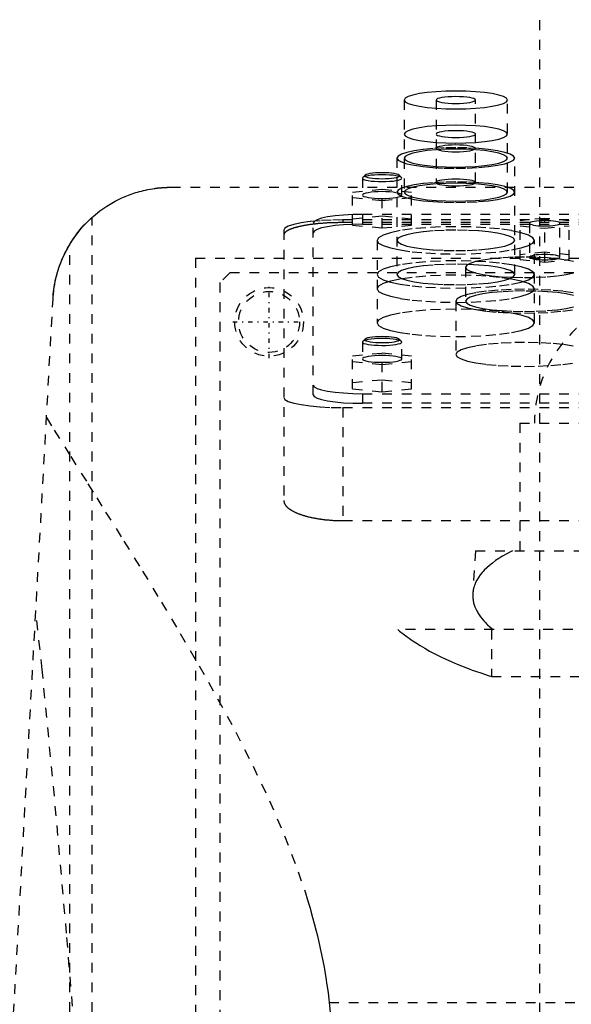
# Model space of a CAD drawing. Extents: x -125 to 125, y -92 to 634.
# Tile 4 of 7: x -65 to -9, y 235 to 336. Entities that reach past the tile are written whole.
import ezdxf

# ---------------------------------------------------------------- set-up
doc = ezdxf.new("R2010")
doc.units = 0
doc.linetypes.add('CENTER', pattern=[1.5, 0.45, -0.5, 0.05, -0.5])
doc.linetypes.add('DASHED', pattern=[2, 1, -1])
doc.layers.add('AM_3', color=7, linetype='DASHED')
doc.layers.add('AM_7', color=7, linetype='CENTER')

msp = doc.modelspace()

# ---------------------------------------------------------------- linework, layer by layer
at = {"layer": 'AM_3', "color": 6, "linetype": 'DASHED'}
for p, q in [((-12.5, 425.5), (-12.5, -17.5)), ((-26.25, 327.38), (-26.25, 318)), ((-23, 327.38), (-23, 318.99)), ((-19, 318.99), (-19, 327.38)), ((-15.75, 318), (-15.75, 327.38)), ((-27, 321.47), (-27, 309.63)), ((-15, 309.63), (-15, 321.47)), ((-30.22, 319.73), (-30.47, 319.49)), ((-26.53, 319.49), (-26.78, 319.73)), ((-30.47, 319.49), (-30.5, 319.43)), ((-30.5, 319.43), (-30.5, 317.71)), ((-26.5, 317.71), (-26.5, 319.43)), ((-50, 318.5), (50, 318.5)), ((-31.5, 318.02), (-28.5, 318.32)), ((-31.5, 314.66), (-31.5, 318.02)), ((-28.5, 318.32), (-25.5, 318.02)), ((-28.5, 314.36), (-28.5, 318.32)), ((-25.5, 314.66), (-25.5, 318.02)), ((-28.5, 317.12), (-31.5, 317.42)), ((-25.5, 317.42), (-28.5, 317.12)), ((-30.5, 315.73), (-30.5, 314.75)), ((30.5, 315.73), (-30.5, 315.73)), ((-58, 116.6), (-58, 315.44)), ((-35.5, 297.38), (-35.5, 314.86)), ((32.5, 315.18), (-32.5, 315.18)), ((-32.5, 315.18), (-32.5, 314.91)), ((32.5, 314.91), (-32.5, 314.91)), ((-28.5, 315.56), (-31.5, 315.26)), ((-31.5, 314.66), (-28.5, 314.36)), ((-30.5, 314.75), (30.5, 314.75)), ((-25.5, 315.26), (-28.5, 315.56)), ((-28.5, 314.36), (-25.5, 314.66)), ((-11.95, 315.34), (-14.45, 315.09)), ((-14.45, 311.14), (-14.45, 315.09)), ((-13.5, 314.84), (-13.5, 311.39)), ((-11.95, 310.89), (-11.95, 315.34)), ((-9.45, 315.09), (-11.95, 315.34)), ((-10.4, 311.39), (-10.4, 314.84)), ((-9.45, 311.14), (-9.45, 315.09)), ((-38.5, 314.14), (-38.5, 286.63)), ((-14.45, 314.59), (-11.95, 314.34)), ((-11.95, 314.34), (-9.45, 314.59)), ((-60.27, 116.6), (-60.27, 312.71)), ((-29, 313.1), (-29, 304.71)), ((-13, 304.71), (-13, 313.1)), ((-11.95, 311.89), (-14.45, 311.64)), ((-9.45, 311.64), (-11.95, 311.89)), ((-47.5, 311.3), (47.5, 311.3)), ((-47.5, 311.3), (-47.5, 218.3)), ((-14.45, 311.14), (-11.95, 310.89)), ((-11.95, 310.89), (-9.45, 311.14)), ((-44, 309.8), (-45, 308.8)), ((43, 309.8), (-44, 309.8)), ((-20, 310.36), (-20, 306.91)), ((-45, 308.8), (-45, 221.8)), ((-72.48, 116.6), (-61.98, 307.16)), ((-21, 306.91), (-21, 301.49)), ((-30.47, 302.82), (-30.5, 302.76)), ((-30.5, 302.76), (-30.5, 301.03)), ((-30.22, 303.06), (-30.47, 302.82)), ((-26.53, 302.82), (-26.78, 303.06)), ((-26.5, 301.03), (-26.5, 302.76)), ((-31.5, 301.34), (-28.5, 301.64)), ((-28.5, 301.64), (-25.5, 301.34)), ((-28.5, 297.69), (-28.5, 301.64)), ((-31.5, 297.99), (-31.5, 301.34)), ((-28.5, 300.44), (-31.5, 300.74)), ((-25.5, 300.74), (-28.5, 300.44)), ((-25.5, 297.99), (-25.5, 301.34)), ((-28.5, 298.89), (-31.5, 298.59)), ((-25.5, 298.59), (-28.5, 298.89)), ((-31.5, 297.99), (-28.5, 297.69)), ((-28.5, 297.69), (-25.5, 297.99)), ((-30.5, 297.5), (-30.5, 296.52)), ((-30.5, 297.5), (30.5, 297.5)), ((-32.5, 296.08), (32.5, 296.08)), ((-32.5, 296.08), (-32.5, 284.59)), ((30.5, 296.52), (-30.5, 296.52)), ((-14.5, 294.5), (-14.5, 281.5)), ((-14.5, 294.5), (14.5, 294.5)), ((-32.5, 284.59), (32.5, 284.59)), ((-19, 281.5), (-19.27, 277.15)), ((-19, 281.5), (19, 281.5)), ((26.89, 273.5), (-26.89, 273.5)), ((-17.38, 273.5), (-17.38, 268.73)), ((-17.38, 268.73), (17.37, 268.73)), ((-33.89, 235.56), (33.89, 235.56))]:
    msp.add_line(p, q, dxfattribs=at)
for points in [[(-26.25, 327.38), (-26.15, 327.21), (-25.85, 327.03), (-25.37, 326.88), (-24.71, 326.74), (-23.92, 326.62), (-23.01, 326.54), (-22.02, 326.49), (-21, 326.47), (-19.98, 326.49), (-18.99, 326.54), (-18.08, 326.62), (-17.29, 326.74), (-16.63, 326.88), (-16.15, 327.03), (-15.85, 327.21), (-15.75, 327.38), (-15.85, 327.56), (-16.15, 327.73), (-16.63, 327.89), (-17.29, 328.03), (-18.08, 328.14), (-18.99, 328.23), (-19.98, 328.28), (-21, 328.29), (-22.02, 328.28), (-23.01, 328.23), (-23.92, 328.14), (-24.71, 328.03), (-25.37, 327.89), (-25.85, 327.73), (-26.15, 327.56)], [(-23, 327.38), (-22.96, 327.32), (-22.85, 327.25), (-22.66, 327.19), (-22.41, 327.14), (-22.11, 327.09), (-21.77, 327.06), (-21.39, 327.04), (-21, 327.04), (-20.61, 327.04), (-20.23, 327.06), (-19.89, 327.09), (-19.59, 327.14), (-19.34, 327.19), (-19.15, 327.25), (-19.04, 327.32), (-19, 327.38), (-19.04, 327.45), (-19.15, 327.52), (-19.34, 327.58), (-19.59, 327.63), (-19.89, 327.67), (-20.23, 327.7), (-20.61, 327.72), (-21, 327.73), (-21.39, 327.72), (-21.77, 327.7), (-22.11, 327.67), (-22.41, 327.63), (-22.66, 327.58), (-22.85, 327.52), (-22.96, 327.45)], [(-26.25, 323.91), (-26.15, 323.73), (-25.85, 323.56), (-25.37, 323.4), (-24.71, 323.27), (-23.92, 323.15), (-23.01, 323.07), (-22.02, 323.02), (-21, 323), (-19.98, 323.02), (-18.99, 323.07), (-18.08, 323.15), (-17.29, 323.27), (-16.63, 323.4), (-16.15, 323.56), (-15.85, 323.73), (-15.75, 323.91), (-15.85, 324.09), (-16.15, 324.26), (-16.63, 324.42), (-17.29, 324.55), (-18.08, 324.67), (-18.99, 324.75), (-19.98, 324.8), (-21, 324.82), (-22.02, 324.8), (-23.01, 324.75), (-23.92, 324.67), (-24.71, 324.55), (-25.37, 324.42), (-25.85, 324.26), (-26.15, 324.09)], [(-23, 323.91), (-22.96, 323.84), (-22.85, 323.78), (-22.66, 323.72), (-22.41, 323.66), (-22.11, 323.62), (-21.77, 323.59), (-21.39, 323.57), (-21, 323.56), (-20.61, 323.57), (-20.23, 323.59), (-19.89, 323.62), (-19.59, 323.66), (-19.34, 323.72), (-19.15, 323.78), (-19.04, 323.84), (-19, 323.91), (-19.04, 323.98), (-19.15, 324.04), (-19.34, 324.1), (-19.59, 324.16), (-19.89, 324.2), (-20.23, 324.23), (-20.61, 324.25), (-21, 324.26), (-21.39, 324.25), (-21.77, 324.23), (-22.11, 324.2), (-22.41, 324.16), (-22.66, 324.1), (-22.85, 324.04), (-22.96, 323.98)], [(-23, 322.46), (-22.96, 322.39), (-22.85, 322.33), (-22.66, 322.27), (-22.41, 322.21), (-22.11, 322.17), (-21.77, 322.14), (-21.39, 322.12), (-21, 322.11), (-20.61, 322.12), (-20.23, 322.14), (-19.89, 322.17), (-19.59, 322.21), (-19.34, 322.27), (-19.15, 322.33), (-19.04, 322.39), (-19, 322.46), (-19.04, 322.53), (-19.15, 322.59), (-19.34, 322.65), (-19.59, 322.7), (-19.89, 322.75), (-20.23, 322.78), (-20.61, 322.8), (-21, 322.81), (-21.39, 322.8), (-21.77, 322.78), (-22.11, 322.75), (-22.41, 322.7), (-22.66, 322.65), (-22.85, 322.59), (-22.96, 322.53)], [(-27, 321.47), (-26.88, 321.27), (-26.54, 321.08), (-25.99, 320.9), (-25.24, 320.74), (-24.33, 320.61), (-23.3, 320.51), (-22.17, 320.45), (-21, 320.43), (-19.83, 320.45), (-18.7, 320.51), (-17.67, 320.61), (-16.76, 320.74), (-16.01, 320.9), (-15.46, 321.08), (-15.12, 321.27), (-15, 321.47), (-15.12, 321.68), (-15.46, 321.87), (-16.01, 322.05), (-16.76, 322.21), (-17.67, 322.34), (-18.7, 322.44), (-19.83, 322.5), (-21, 322.52), (-22.17, 322.5), (-23.3, 322.44), (-24.33, 322.34), (-25.24, 322.21), (-25.99, 322.05), (-26.54, 321.87), (-26.88, 321.68)], [(-26.25, 321.47), (-26.15, 321.3), (-25.85, 321.13), (-25.37, 320.97), (-24.71, 320.83), (-23.92, 320.72), (-23.01, 320.63), (-22.02, 320.58), (-21, 320.56), (-19.98, 320.58), (-18.99, 320.63), (-18.08, 320.72), (-17.29, 320.83), (-16.63, 320.97), (-16.15, 321.13), (-15.85, 321.3), (-15.75, 321.47), (-15.85, 321.65), (-16.15, 321.82), (-16.63, 321.98), (-17.29, 322.12), (-18.08, 322.23), (-18.99, 322.32), (-19.98, 322.37), (-21, 322.39), (-22.02, 322.37), (-23.01, 322.32), (-23.92, 322.23), (-24.71, 322.12), (-25.37, 321.98), (-25.85, 321.82), (-26.15, 321.65)], [(-26.75, 319.68), (-26.78, 319.74), (-26.88, 319.79), (-27.04, 319.85), (-27.26, 319.89), (-27.53, 319.93), (-27.83, 319.96), (-28.16, 319.98), (-28.5, 319.98), (-28.84, 319.98), (-29.17, 319.96), (-29.47, 319.93), (-29.74, 319.89), (-29.96, 319.85), (-30.12, 319.79), (-30.22, 319.74), (-30.25, 319.68), (-30.22, 319.62), (-30.12, 319.56), (-29.96, 319.51), (-29.74, 319.46), (-29.47, 319.43), (-29.17, 319.4), (-28.84, 319.38), (-28.5, 319.37), (-28.16, 319.38), (-27.83, 319.4), (-27.53, 319.43), (-27.26, 319.46), (-27.04, 319.51), (-26.88, 319.56), (-26.78, 319.62)], [(-27, 318), (-26.88, 317.8), (-26.54, 317.6), (-25.99, 317.42), (-25.24, 317.26), (-24.33, 317.13), (-23.3, 317.04), (-22.17, 316.98), (-21, 316.96), (-19.83, 316.98), (-18.7, 317.04), (-17.67, 317.13), (-16.76, 317.26), (-16.01, 317.42), (-15.46, 317.6), (-15.12, 317.8), (-15, 318), (-15.12, 318.2), (-15.46, 318.4), (-16.01, 318.58), (-16.76, 318.74), (-17.67, 318.87), (-18.7, 318.96), (-19.83, 319.02), (-21, 319.04), (-22.17, 319.02), (-23.3, 318.96), (-24.33, 318.87), (-25.24, 318.74), (-25.99, 318.58), (-26.54, 318.4), (-26.88, 318.2)], [(-26.25, 318), (-26.15, 317.82), (-25.85, 317.65), (-25.37, 317.49), (-24.71, 317.36), (-23.92, 317.24), (-23.01, 317.16), (-22.02, 317.11), (-21, 317.09), (-19.98, 317.11), (-18.99, 317.16), (-18.08, 317.24), (-17.29, 317.36), (-16.63, 317.49), (-16.15, 317.65), (-15.85, 317.82), (-15.75, 318), (-15.85, 318.18), (-16.15, 318.35), (-16.63, 318.51), (-17.29, 318.65), (-18.08, 318.76), (-18.99, 318.84), (-19.98, 318.9), (-21, 318.91), (-22.02, 318.9), (-23.01, 318.84), (-23.92, 318.76), (-24.71, 318.65), (-25.37, 318.51), (-25.85, 318.35), (-26.15, 318.18)], [(-23, 318.99), (-22.96, 318.92), (-22.85, 318.85), (-22.66, 318.79), (-22.41, 318.74), (-22.11, 318.7), (-21.77, 318.67), (-21.39, 318.65), (-21, 318.64), (-20.61, 318.65), (-20.23, 318.67), (-19.89, 318.7), (-19.59, 318.74), (-19.34, 318.79), (-19.15, 318.85), (-19.04, 318.92), (-19, 318.99), (-19.04, 319.05), (-19.15, 319.12), (-19.34, 319.18), (-19.59, 319.23), (-19.89, 319.27), (-20.23, 319.31), (-20.61, 319.33), (-21, 319.33), (-21.39, 319.33), (-21.77, 319.31), (-22.11, 319.27), (-22.41, 319.23), (-22.66, 319.18), (-22.85, 319.12), (-22.96, 319.05)], [(-26.5, 317.71), (-26.54, 317.78), (-26.65, 317.84), (-26.84, 317.9), (-27.09, 317.95), (-27.39, 318), (-27.73, 318.03), (-28.11, 318.05), (-28.5, 318.06), (-28.89, 318.05), (-29.27, 318.03), (-29.61, 318), (-29.91, 317.95), (-30.16, 317.9), (-30.35, 317.84), (-30.46, 317.78), (-30.5, 317.71), (-30.46, 317.64), (-30.35, 317.58), (-30.16, 317.52), (-29.91, 317.46), (-29.61, 317.42), (-29.27, 317.39), (-28.89, 317.37), (-28.5, 317.36), (-28.11, 317.37), (-27.73, 317.39), (-27.39, 317.42), (-27.09, 317.46), (-26.84, 317.52), (-26.65, 317.58), (-26.54, 317.64)], [(-29, 313.1), (-28.85, 312.83), (-28.39, 312.57), (-27.65, 312.33), (-26.66, 312.12), (-25.44, 311.95), (-24.06, 311.82), (-22.56, 311.74), (-21, 311.71), (-19.44, 311.74), (-17.94, 311.82), (-16.56, 311.95), (-15.34, 312.12), (-14.35, 312.33), (-13.61, 312.57), (-13.15, 312.83), (-13, 313.1), (-13.15, 313.37), (-13.61, 313.63), (-14.35, 313.87), (-15.34, 314.09), (-16.56, 314.26), (-17.94, 314.39), (-19.44, 314.47), (-21, 314.49), (-22.56, 314.47), (-24.06, 314.39), (-25.44, 314.26), (-26.66, 314.09), (-27.65, 313.87), (-28.39, 313.63), (-28.85, 313.37)], [(-27, 313.1), (-26.88, 312.9), (-26.54, 312.7), (-25.99, 312.52), (-25.24, 312.37), (-24.33, 312.24), (-23.3, 312.14), (-22.17, 312.08), (-21, 312.06), (-19.83, 312.08), (-18.7, 312.14), (-17.67, 312.24), (-16.76, 312.37), (-16.01, 312.52), (-15.46, 312.7), (-15.12, 312.9), (-15, 313.1), (-15.12, 313.31), (-15.46, 313.5), (-16.01, 313.68), (-16.76, 313.84), (-17.67, 313.97), (-18.7, 314.07), (-19.83, 314.12), (-21, 314.15), (-22.17, 314.12), (-23.3, 314.07), (-24.33, 313.97), (-25.24, 313.84), (-25.99, 313.68), (-26.54, 313.5), (-26.88, 313.31)], [(-10.4, 311.39), (-10.43, 311.44), (-10.52, 311.49), (-10.66, 311.54), (-10.85, 311.58), (-11.09, 311.62), (-11.36, 311.64), (-11.65, 311.66), (-11.95, 311.66), (-12.25, 311.66), (-12.54, 311.64), (-12.81, 311.62), (-13.05, 311.58), (-13.24, 311.54), (-13.38, 311.49), (-13.47, 311.44), (-13.5, 311.39), (-13.47, 311.34), (-13.38, 311.29), (-13.24, 311.24), (-13.05, 311.2), (-12.81, 311.17), (-12.54, 311.14), (-12.25, 311.13), (-11.95, 311.12), (-11.65, 311.13), (-11.36, 311.14), (-11.09, 311.17), (-10.85, 311.2), (-10.66, 311.24), (-10.52, 311.29), (-10.43, 311.34)], [(-29, 309.63), (-28.85, 309.36), (-28.39, 309.1), (-27.65, 308.86), (-26.66, 308.65), (-25.44, 308.48), (-24.06, 308.35), (-22.56, 308.27), (-21, 308.24), (-19.44, 308.27), (-17.94, 308.35), (-16.56, 308.48), (-15.34, 308.65), (-14.35, 308.86), (-13.61, 309.1), (-13.15, 309.36), (-13, 309.63), (-13.15, 309.9), (-13.61, 310.16), (-14.35, 310.4), (-15.34, 310.61), (-16.56, 310.79), (-17.94, 310.91), (-19.44, 310.99), (-21, 311.02), (-22.56, 310.99), (-24.06, 310.91), (-25.44, 310.79), (-26.66, 310.61), (-27.65, 310.4), (-28.39, 310.16), (-28.85, 309.9)], [(-27, 309.63), (-26.88, 309.43), (-26.54, 309.23), (-25.99, 309.05), (-25.24, 308.89), (-24.33, 308.76), (-23.3, 308.67), (-22.17, 308.61), (-21, 308.59), (-19.83, 308.61), (-18.7, 308.67), (-17.67, 308.76), (-16.76, 308.89), (-16.01, 309.05), (-15.46, 309.23), (-15.12, 309.43), (-15, 309.63), (-15.12, 309.83), (-15.46, 310.03), (-16.01, 310.21), (-16.76, 310.37), (-17.67, 310.5), (-18.7, 310.59), (-19.83, 310.65), (-21, 310.67), (-22.17, 310.65), (-23.3, 310.59), (-24.33, 310.5), (-25.24, 310.37), (-25.99, 310.21), (-26.54, 310.03), (-26.88, 309.83)], [(-29, 308.18), (-28.85, 307.91), (-28.39, 307.65), (-27.65, 307.41), (-26.66, 307.2), (-25.44, 307.02), (-24.06, 306.9), (-22.56, 306.82), (-21, 306.79), (-19.44, 306.82), (-17.94, 306.9), (-16.56, 307.02), (-15.34, 307.2), (-14.35, 307.41), (-13.61, 307.65), (-13.15, 307.91), (-13, 308.18), (-13.15, 308.45), (-13.61, 308.71), (-14.35, 308.95), (-15.34, 309.16), (-16.56, 309.33), (-17.94, 309.46), (-19.44, 309.54), (-21, 309.57), (-22.56, 309.54), (-24.06, 309.46), (-25.44, 309.33), (-26.66, 309.16), (-27.65, 308.95), (-28.39, 308.71), (-28.85, 308.45)], [(-29, 304.71), (-28.85, 304.44), (-28.39, 304.17), (-27.65, 303.93), (-26.66, 303.72), (-25.44, 303.55), (-24.06, 303.42), (-22.56, 303.34), (-21, 303.32), (-19.44, 303.34), (-17.94, 303.42), (-16.56, 303.55), (-15.34, 303.72), (-14.35, 303.93), (-13.61, 304.17), (-13.15, 304.44), (-13, 304.71), (-13.15, 304.98), (-13.61, 305.24), (-14.35, 305.48), (-15.34, 305.69), (-16.56, 305.86), (-17.94, 305.99), (-19.44, 306.07), (-21, 306.1), (-22.56, 306.07), (-24.06, 305.99), (-25.44, 305.86), (-26.66, 305.69), (-27.65, 305.48), (-28.39, 305.24), (-28.85, 304.98)]]:
    msp.add_lwpolyline(points, close=True, dxfattribs=at)
for points in [[(-30.5, 319.43), (-30.46, 319.36), (-30.35, 319.3), (-30.16, 319.24), (-29.91, 319.19), (-29.61, 319.14), (-29.27, 319.11), (-28.89, 319.09), (-28.5, 319.08), (-28.11, 319.09), (-27.73, 319.11), (-27.39, 319.14), (-27.09, 319.19), (-26.84, 319.24), (-26.65, 319.3), (-26.54, 319.36), (-26.5, 319.43), (-26.54, 319.5), (-26.65, 319.57), (-26.84, 319.63), (-27.09, 319.68), (-27.39, 319.72), (-27.73, 319.75), (-28.11, 319.77), (-28.5, 319.78)], [(-28.5, 319.78), (-28.9, 319.77), (-29.28, 319.75), (-29.62, 319.72), (-29.93, 319.68), (-30.18, 319.62), (-30.36, 319.56), (-30.47, 319.49)], [(-30.5, 315.73), (-31.48, 315.72), (-32.41, 315.67), (-33.28, 315.59), (-34.04, 315.48), (-34.66, 315.35), (-35.12, 315.2), (-35.4, 315.03), (-35.5, 314.86)], [(-32.5, 315.18), (-33.67, 315.16), (-34.8, 315.1), (-35.83, 315.01), (-36.74, 314.88), (-37.49, 314.72), (-38.04, 314.54), (-38.38, 314.34), (-38.5, 314.14)], [(-30.5, 314.75), (-31.48, 314.73), (-32.41, 314.68), (-33.28, 314.6), (-34.04, 314.49), (-34.66, 314.36), (-35.12, 314.21), (-35.4, 314.05), (-35.5, 313.88)], [(-13.41, 314.75), (-13.28, 314.7), (-13.1, 314.66), (-12.87, 314.62), (-12.61, 314.59), (-12.32, 314.58), (-12.02, 314.57), (-11.71, 314.57), (-11.41, 314.59), (-11.14, 314.61), (-10.89, 314.64), (-10.69, 314.68), (-10.54, 314.73), (-10.44, 314.78), (-10.4, 314.83), (-10.42, 314.88), (-10.5, 314.94), (-10.64, 314.98), (-10.83, 315.02), (-11.06, 315.06), (-11.33, 315.09), (-11.62, 315.1), (-11.93, 315.11), (-12.23, 315.1), (-12.53, 315.09), (-12.8, 315.06), (-13.04, 315.03), (-13.23, 314.99), (-13.38, 314.94), (-13.47, 314.89), (-13.5, 314.84)], [(-13.5, 314.84), (-13.48, 314.79), (-13.41, 314.75)], [(-9.01, 310.94), (-9.76, 311.09), (-10.67, 311.22), (-11.7, 311.32), (-12.83, 311.38), (-14, 311.4), (-15.17, 311.38), (-16.3, 311.32), (-17.33, 311.22), (-18.24, 311.09), (-18.99, 310.94), (-19.54, 310.76), (-19.88, 310.56), (-20, 310.36), (-19.88, 310.15), (-19.54, 309.96), (-18.99, 309.78), (-18.24, 309.62), (-17.33, 309.49), (-16.3, 309.39), (-15.17, 309.34), (-14, 309.32), (-12.83, 309.34), (-11.7, 309.39), (-10.67, 309.49), (-9.76, 309.62), (-9.01, 309.78)], [(-9.05, 307.77), (-10.11, 307.92), (-11.32, 308.03), (-12.63, 308.1), (-14, 308.13), (-15.37, 308.1), (-16.68, 308.03), (-17.89, 307.92), (-18.95, 307.77), (-19.82, 307.59), (-20.47, 307.38), (-20.87, 307.15), (-21, 306.91), (-20.87, 306.67), (-20.47, 306.45), (-19.82, 306.23), (-18.95, 306.05), (-17.89, 305.9), (-16.68, 305.79), (-15.37, 305.72), (-14, 305.69), (-12.63, 305.72), (-11.32, 305.79), (-10.11, 305.9), (-9.05, 306.05)], [(-9.01, 307.49), (-9.76, 307.65), (-10.67, 307.78), (-11.7, 307.87), (-12.83, 307.93), (-14, 307.95), (-15.17, 307.93), (-16.3, 307.87), (-17.33, 307.78), (-18.24, 307.65), (-18.99, 307.49), (-19.54, 307.31), (-19.88, 307.11), (-20, 306.91), (-19.88, 306.71), (-19.54, 306.51), (-18.99, 306.33), (-18.24, 306.17), (-17.33, 306.04), (-16.3, 305.95), (-15.17, 305.89), (-14, 305.87), (-12.83, 305.89), (-11.7, 305.95), (-10.67, 306.04), (-9.76, 306.17), (-9.01, 306.33)], [(-30.5, 302.76), (-30.46, 302.69), (-30.35, 302.62), (-30.17, 302.56), (-29.92, 302.51), (-29.62, 302.47), (-29.28, 302.44), (-28.91, 302.42), (-28.52, 302.41), (-28.13, 302.41), (-27.76, 302.43), (-27.41, 302.46), (-27.1, 302.51), (-26.85, 302.56), (-26.66, 302.62), (-26.55, 302.68), (-26.5, 302.75), (-26.53, 302.82)], [(-26.53, 302.82), (-26.64, 302.88), (-26.82, 302.94), (-27.07, 303), (-27.38, 303.04), (-27.72, 303.08), (-28.1, 303.1), (-28.5, 303.1), (-28.9, 303.1), (-29.28, 303.08), (-29.62, 303.04), (-29.93, 303), (-30.18, 302.94), (-30.36, 302.88), (-30.47, 302.82)], [(-30.22, 303.06), (-30.25, 303), (-30.21, 302.94), (-30.11, 302.88), (-29.94, 302.83), (-29.72, 302.78), (-29.45, 302.75), (-29.15, 302.72), (-28.82, 302.7), (-28.48, 302.7), (-28.14, 302.7), (-27.81, 302.72), (-27.51, 302.75), (-27.25, 302.79), (-27.04, 302.84), (-26.88, 302.89), (-26.78, 302.94), (-26.75, 303), (-26.79, 303.06), (-26.89, 303.12), (-27.05, 303.17), (-27.27, 303.22), (-27.53, 303.26), (-27.83, 303.28), (-28.16, 303.3), (-28.5, 303.31)], [(-28.5, 303.31), (-28.85, 303.3), (-29.18, 303.28), (-29.48, 303.25), (-29.75, 303.21), (-29.97, 303.17), (-30.13, 303.11), (-30.22, 303.06)], [(-9.05, 302.35), (-10.11, 302.5), (-11.32, 302.62), (-12.63, 302.69), (-14, 302.71), (-15.37, 302.69), (-16.68, 302.62), (-17.89, 302.5), (-18.95, 302.35), (-19.82, 302.17), (-20.47, 301.96), (-20.87, 301.73), (-21, 301.49), (-20.87, 301.26), (-20.47, 301.03), (-19.82, 300.82), (-18.95, 300.63), (-17.89, 300.48), (-16.68, 300.37), (-15.37, 300.3), (-14, 300.28), (-12.63, 300.3), (-11.32, 300.37), (-10.11, 300.48), (-9.05, 300.63)], [(-28.5, 301.38), (-28.89, 301.37), (-29.27, 301.35), (-29.61, 301.32), (-29.91, 301.28), (-30.16, 301.23), (-30.35, 301.17), (-30.46, 301.1), (-30.5, 301.03), (-30.46, 300.96), (-30.35, 300.9), (-30.16, 300.84), (-29.91, 300.79), (-29.61, 300.74), (-29.27, 300.71), (-28.89, 300.69), (-28.5, 300.69), (-28.11, 300.69), (-27.73, 300.71), (-27.39, 300.74), (-27.09, 300.79), (-26.84, 300.84), (-26.65, 300.9), (-26.54, 300.96), (-26.5, 301.03)], [(-26.5, 301.03), (-26.54, 301.1), (-26.65, 301.17), (-26.84, 301.23), (-27.09, 301.28), (-27.39, 301.32), (-27.73, 301.35), (-28.11, 301.37), (-28.5, 301.38)], [(-35.5, 298.37), (-35.4, 298.2), (-35.12, 298.04), (-34.66, 297.89), (-34.04, 297.75), (-33.28, 297.65), (-32.41, 297.57), (-31.48, 297.52), (-30.5, 297.5)], [(-38.5, 297.12), (-38.38, 296.92), (-38.04, 296.72), (-37.49, 296.54), (-36.74, 296.39), (-35.83, 296.26), (-34.8, 296.16), (-33.67, 296.1), (-32.5, 296.08)], [(-35.5, 297.38), (-35.4, 297.21), (-35.12, 297.05), (-34.66, 296.9), (-34.04, 296.77), (-33.28, 296.66), (-32.41, 296.58), (-31.48, 296.53), (-30.5, 296.52)]]:
    msp.add_lwpolyline(points, dxfattribs=at)
for points in [[(-61.98, 307.16, 0), (-61.95, 307.64, 0), (-61.82, 308.58, 0), (-61.62, 309.5, 0), (-61.49, 309.95, 0), (-61.35, 310.4, 0), (-61.02, 311.26, 0), (-60.62, 312.08, 0), (-60.17, 312.87, 0), (-59.67, 313.61, 0), (-59.12, 314.3, 0), (-58.83, 314.63, 0), (-58.52, 314.95, 0), (-57.89, 315.54, 0), (-57.22, 316.09, 0), (-56.49, 316.59, 0), (-55.66, 317.08, 0), (-55.13, 317.35, 0), (-54.97, 317.42, 0), (-54.8, 317.5, 0), (-54.72, 317.53, 0), (-54.64, 317.57, 0), (-54.47, 317.64, 0), (-54.3, 317.7, 0), (-54.21, 317.74, 0), (-54.12, 317.77, 0), (-53.94, 317.83, 0), (-53.76, 317.9, 0), (-53.67, 317.93, 0), (-53.57, 317.96, 0), (-53.38, 318.01, 0), (-53.19, 318.07, 0), (-52.99, 318.12, 0), (-52.79, 318.17, 0), (-52.57, 318.22, 0), (-52.46, 318.24, 0), (-52.35, 318.27, 0), (-52.11, 318.31, 0), (-51.85, 318.36, 0), (-51.7, 318.38, 0), (-51.66, 318.39, 0), (-51.61, 318.39, 0), (-51.59, 318.39, 0), (-51.57, 318.4, 0), (-51.52, 318.4, 0), (-51.48, 318.41, 0), (-51.43, 318.41, 0), (-51.39, 318.42, 0), (-51.34, 318.42, 0), (-51.32, 318.43, 0), (-51.29, 318.43, 0), (-51.25, 318.44, 0), (-51.2, 318.44, 0), (-51.15, 318.44, 0), (-51.11, 318.45, 0), (-51.06, 318.45, 0), (-51.03, 318.46, 0), (-51.01, 318.46, 0), (-50.96, 318.46, 0), (-50.91, 318.47, 0), (-50.89, 318.47, 0), (-50.87, 318.47, 0), (-50.82, 318.47, 0), (-50.77, 318.48, 0), (-50.74, 318.48, 0), (-50.72, 318.48, 0), (-50.67, 318.48, 0), (-50.62, 318.48, 0), (-50.57, 318.49, 0), (-50.52, 318.49, 0), (-50.47, 318.49, 0), (-50.45, 318.49, 0), (-50.42, 318.49, 0), (-50.37, 318.49, 0), (-50.32, 318.5, 0), (-50.27, 318.5, 0), (-50.22, 318.5, 0), (-50.17, 318.5, 0), (-50.15, 318.5, 0), (-50.12, 318.5, 0), (-50.07, 318.5, 0), (-50.02, 318.5, 0), (-50, 318.5, 0)], [(-60.27, 312.71, 0), (-60.18, 312.86, 0), (-59.99, 313.14, 0), (-59.8, 313.42, 0), (-59.71, 313.56, 0), (-59.61, 313.69, 0), (-59.42, 313.93, 0), (-59.24, 314.16, 0), (-59.07, 314.36, 0), (-58.91, 314.54, 0), (-58.76, 314.7, 0), (-58.69, 314.78, 0), (-58.62, 314.85, 0), (-58.49, 314.99, 0), (-58.37, 315.1, 0), (-58.26, 315.2, 0), (-58.18, 315.28, 0), (-58.11, 315.35, 0), (-58.08, 315.37, 0), (-58.05, 315.4, 0), (-58.02, 315.43, 0), (-58, 315.44, 0), (-58, 315.44, 0)], [(-32.5, 314.91, 0), (-32.54, 314.91, 0), (-32.63, 314.91, 0), (-32.71, 314.91, 0), (-32.75, 314.91, 0), (-32.8, 314.91, 0), (-32.88, 314.91, 0), (-32.97, 314.91, 0), (-33.05, 314.9, 0), (-33.14, 314.9, 0), (-33.22, 314.9, 0), (-33.27, 314.9, 0), (-33.31, 314.9, 0), (-33.4, 314.9, 0), (-33.48, 314.89, 0), (-33.57, 314.89, 0), (-33.65, 314.89, 0), (-33.74, 314.88, 0), (-33.78, 314.88, 0), (-33.83, 314.88, 0), (-33.91, 314.87, 0), (-34, 314.87, 0), (-34.04, 314.87, 0), (-34.08, 314.87, 0), (-34.17, 314.86, 0), (-34.25, 314.86, 0), (-34.3, 314.85, 0), (-34.34, 314.85, 0), (-34.42, 314.84, 0), (-34.51, 314.84, 0), (-34.59, 314.83, 0), (-34.67, 314.83, 0), (-34.76, 314.82, 0), (-34.8, 314.81, 0), (-34.84, 314.81, 0), (-34.92, 314.8, 0), (-35, 314.8, 0), (-35.08, 314.79, 0), (-35.16, 314.78, 0), (-35.24, 314.77, 0), (-35.28, 314.77, 0), (-35.32, 314.76, 0), (-35.4, 314.75, 0), (-35.47, 314.75, 0), (-35.55, 314.74, 0), (-35.63, 314.73, 0), (-35.7, 314.72, 0), (-35.74, 314.71, 0), (-35.78, 314.71, 0), (-35.85, 314.7, 0), (-35.92, 314.69, 0), (-35.99, 314.68, 0), (-36.06, 314.67, 0), (-36.13, 314.66, 0), (-36.17, 314.65, 0), (-36.2, 314.64, 0), (-36.27, 314.63, 0), (-36.34, 314.62, 0), (-36.4, 314.61, 0), (-36.47, 314.6, 0), (-36.53, 314.59, 0), (-36.56, 314.58, 0), (-36.59, 314.57, 0), (-36.65, 314.56, 0), (-36.71, 314.55, 0), (-36.74, 314.54, 0), (-36.77, 314.54, 0), (-36.83, 314.52, 0), (-36.89, 314.51, 0), (-36.92, 314.51, 0), (-36.95, 314.5, 0), (-37, 314.49, 0), (-37.06, 314.47, 0), (-37.12, 314.46, 0), (-37.17, 314.44, 0), (-37.22, 314.43, 0), (-37.25, 314.42, 0), (-37.28, 314.42, 0), (-37.33, 314.4, 0), (-37.38, 314.39, 0), (-37.43, 314.37, 0), (-37.48, 314.36, 0), (-37.53, 314.34, 0), (-37.55, 314.33, 0), (-37.58, 314.32, 0), (-37.62, 314.31, 0), (-37.67, 314.29, 0), (-37.71, 314.28, 0), (-37.76, 314.26, 0), (-37.8, 314.24, 0), (-37.82, 314.24, 0), (-37.84, 314.23, 0), (-37.88, 314.21, 0), (-37.92, 314.19, 0), (-37.95, 314.18, 0), (-37.99, 314.16, 0), (-38.03, 314.14, 0), (-38.04, 314.13, 0), (-38.06, 314.12, 0), (-38.09, 314.11, 0), (-38.12, 314.09, 0), (-38.16, 314.07, 0), (-38.18, 314.05, 0), (-38.21, 314.04, 0), (-38.23, 314.03, 0), (-38.24, 314.02, 0), (-38.26, 314, 0), (-38.29, 313.98, 0), (-38.3, 313.97, 0), (-38.31, 313.96, 0), (-38.33, 313.95, 0), (-38.35, 313.93, 0), (-38.36, 313.92, 0), (-38.37, 313.91, 0), (-38.39, 313.89, 0), (-38.4, 313.87, 0), (-38.42, 313.85, 0), (-38.43, 313.84, 0), (-38.45, 313.82, 0), (-38.45, 313.81, 0), (-38.46, 313.8, 0), (-38.47, 313.78, 0), (-38.47, 313.76, 0), (-38.48, 313.74, 0), (-38.49, 313.73, 0), (-38.49, 313.71, 0), (-38.49, 313.7, 0), (-38.5, 313.69, 0), (-38.5, 313.67, 0), (-38.5, 313.65, 0), (-38.5, 313.64, 0)], [(-61.98, 307.16, 0), (-61.97, 307.32, 0), (-61.94, 307.65, 0), (-61.91, 307.97, 0), (-61.89, 308.13, 0), (-61.86, 308.3, 0), (-61.81, 308.62, 0), (-61.75, 308.94, 0), (-61.68, 309.26, 0), (-61.6, 309.57, 0), (-61.51, 309.89, 0), (-61.47, 310.04, 0), (-61.42, 310.2, 0), (-61.31, 310.51, 0), (-61.2, 310.81, 0), (-61.08, 311.11, 0), (-60.95, 311.41, 0), (-60.81, 311.71, 0), (-60.74, 311.86, 0), (-60.66, 312, 0), (-60.51, 312.29, 0), (-60.35, 312.57, 0), (-60.27, 312.71, 0)], [(-62.65, 295.09, 0), (-61.85, 293.79, 0), (-60.18, 291.12, 0), (-58.43, 288.34, 0), (-57.54, 286.91, 0), (-56.63, 285.46, 0), (-54.77, 282.49, 0), (-52.87, 279.43, 0), (-50.95, 276.3, 0), (-49.03, 273.09, 0), (-47.11, 269.81, 0), (-46.16, 268.14, 0), (-45.23, 266.46, 0), (-43.39, 263.06, 0), (-41.63, 259.6, 0), (-39.96, 256.08, 0), (-38.42, 252.5, 0), (-37.04, 248.86, 0), (-36.41, 247.01, 0), (-36.31, 246.71, 0), (-36.12, 246.09, 0), (-35.93, 245.46, 0), (-35.83, 245.15, 0), (-35.74, 244.84, 0), (-35.57, 244.21, 0), (-35.4, 243.59, 0), (-35.23, 242.96, 0), (-35.08, 242.33, 0), (-34.93, 241.69, 0), (-34.86, 241.37, 0), (-34.79, 241.06, 0), (-34.65, 240.42, 0), (-34.52, 239.78, 0), (-34.4, 239.13, 0), (-34.29, 238.49, 0), (-34.19, 237.84, 0), (-34.14, 237.52, 0), (-34.09, 237.19, 0), (-34, 236.54, 0), (-33.92, 235.89, 0), (-33.89, 235.56, 0)], [(-38.5, 286.63, 0), (-38.5, 286.62, 0), (-38.5, 286.59, 0), (-38.5, 286.56, 0), (-38.49, 286.55, 0), (-38.49, 286.53, 0), (-38.49, 286.51, 0), (-38.48, 286.48, 0), (-38.47, 286.45, 0), (-38.47, 286.42, 0), (-38.46, 286.39, 0), (-38.45, 286.38, 0), (-38.45, 286.36, 0), (-38.43, 286.33, 0), (-38.42, 286.3, 0), (-38.41, 286.28, 0), (-38.39, 286.25, 0), (-38.37, 286.22, 0), (-38.36, 286.2, 0), (-38.35, 286.19, 0), (-38.33, 286.16, 0), (-38.31, 286.13, 0), (-38.3, 286.12, 0), (-38.29, 286.1, 0), (-38.27, 286.07, 0), (-38.24, 286.04, 0), (-38.23, 286.03, 0), (-38.22, 286.02, 0), (-38.19, 285.99, 0), (-38.16, 285.96, 0), (-38.13, 285.93, 0), (-38.1, 285.9, 0), (-38.07, 285.87, 0), (-38.05, 285.86, 0), (-38.03, 285.85, 0), (-38, 285.82, 0), (-37.96, 285.79, 0), (-37.92, 285.76, 0), (-37.88, 285.74, 0), (-37.85, 285.71, 0), (-37.83, 285.7, 0), (-37.8, 285.68, 0), (-37.76, 285.66, 0), (-37.72, 285.63, 0), (-37.68, 285.6, 0), (-37.63, 285.58, 0), (-37.58, 285.55, 0), (-37.56, 285.54, 0), (-37.54, 285.53, 0), (-37.49, 285.5, 0), (-37.44, 285.48, 0), (-37.39, 285.45, 0), (-37.34, 285.43, 0), (-37.29, 285.4, 0), (-37.26, 285.39, 0), (-37.23, 285.38, 0), (-37.18, 285.36, 0), (-37.13, 285.34, 0), (-37.07, 285.31, 0), (-37.02, 285.29, 0), (-36.96, 285.27, 0), (-36.93, 285.26, 0), (-36.9, 285.25, 0), (-36.84, 285.23, 0), (-36.79, 285.21, 0), (-36.76, 285.2, 0), (-36.73, 285.19, 0), (-36.67, 285.16, 0), (-36.6, 285.14, 0), (-36.57, 285.14, 0), (-36.54, 285.13, 0), (-36.48, 285.11, 0), (-36.41, 285.09, 0), (-36.35, 285.07, 0), (-36.28, 285.05, 0), (-36.22, 285.03, 0), (-36.18, 285.02, 0), (-36.15, 285.01, 0), (-36.08, 284.99, 0), (-36.01, 284.98, 0), (-35.94, 284.96, 0), (-35.86, 284.94, 0), (-35.79, 284.92, 0), (-35.75, 284.92, 0), (-35.72, 284.91, 0), (-35.64, 284.89, 0), (-35.56, 284.88, 0), (-35.49, 284.86, 0), (-35.41, 284.85, 0), (-35.33, 284.83, 0), (-35.29, 284.82, 0), (-35.25, 284.82, 0), (-35.17, 284.8, 0), (-35.09, 284.79, 0), (-35.01, 284.78, 0), (-34.93, 284.76, 0), (-34.85, 284.75, 0), (-34.81, 284.75, 0), (-34.77, 284.74, 0), (-34.69, 284.73, 0), (-34.6, 284.72, 0), (-34.52, 284.71, 0), (-34.43, 284.7, 0), (-34.35, 284.69, 0), (-34.31, 284.68, 0), (-34.26, 284.68, 0), (-34.18, 284.67, 0), (-34.09, 284.66, 0), (-34.05, 284.66, 0), (-34.01, 284.65, 0), (-33.92, 284.65, 0), (-33.83, 284.64, 0), (-33.79, 284.63, 0), (-33.75, 284.63, 0), (-33.66, 284.63, 0), (-33.57, 284.62, 0), (-33.49, 284.61, 0), (-33.4, 284.61, 0), (-33.31, 284.61, 0), (-33.27, 284.6, 0), (-33.23, 284.6, 0), (-33.14, 284.6, 0), (-33.06, 284.6, 0), (-32.97, 284.59, 0), (-32.88, 284.59, 0), (-32.8, 284.59, 0), (-32.75, 284.59, 0), (-32.71, 284.59, 0), (-32.63, 284.59, 0), (-32.54, 284.59, 0), (-32.5, 284.59, 0)], [(-15.24, 281.5, 0), (-15.45, 281.4, 0), (-15.86, 281.18, 0), (-16.24, 280.96, 0), (-16.43, 280.85, 0), (-16.61, 280.74, 0), (-16.95, 280.51, 0), (-17.28, 280.27, 0), (-17.57, 280.03, 0), (-17.85, 279.79, 0), (-18.1, 279.54, 0), (-18.21, 279.42, 0), (-18.32, 279.3, 0), (-18.52, 279.05, 0), (-18.7, 278.79, 0), (-18.85, 278.54, 0), (-18.98, 278.29, 0), (-19.08, 278.04, 0), (-19.12, 277.92, 0), (-19.16, 277.79, 0), (-19.22, 277.54, 0), (-19.26, 277.28, 0), (-19.27, 277.15, 0)], [(-19.27, 277.15, 0), (-19.28, 277.05, 0), (-19.28, 276.85, 0), (-19.26, 276.65, 0), (-19.25, 276.54, 0), (-19.23, 276.44, 0), (-19.19, 276.23, 0), (-19.13, 276.03, 0), (-19.06, 275.82, 0), (-18.97, 275.61, 0), (-18.87, 275.4, 0), (-18.81, 275.3, 0), (-18.75, 275.2, 0), (-18.62, 274.99, 0), (-18.48, 274.79, 0), (-18.32, 274.58, 0), (-18.15, 274.38, 0), (-17.96, 274.18, 0), (-17.87, 274.08, 0), (-17.76, 273.98, 0), (-17.55, 273.79, 0), (-17.33, 273.6, 0), (-17.21, 273.5, 0)], [(-60, 235.17, 0), (-60.6, 242.59, 0), (-61.84, 256.58, 0), (-63.09, 269.45, 0), (-63.73, 275.44, 0)], [(-26.89, 273.5, 0), (-26.72, 273.35, 0), (-26.35, 273.05, 0), (-25.95, 272.76, 0), (-25.75, 272.61, 0), (-25.54, 272.46, 0), (-25.1, 272.17, 0), (-24.64, 271.88, 0), (-24.16, 271.59, 0), (-23.66, 271.31, 0), (-23.14, 271.03, 0), (-22.87, 270.9, 0), (-22.59, 270.76, 0), (-22.03, 270.5, 0), (-21.46, 270.24, 0), (-20.86, 269.98, 0), (-20.26, 269.74, 0), (-19.63, 269.5, 0), (-19.32, 269.38, 0), (-19, 269.27, 0), (-18.36, 269.05, 0), (-17.7, 268.84, 0), (-17.38, 268.73, 0)], [(-33.89, 235.56, 0), (-30.94, 209.64, 0), (-24.88, 164.98, 0), (-18.61, 130.2, 0), (-15.41, 116.6, 0)]]:
    msp.add_polyline3d(points, dxfattribs=at)
for radius in [3.5, 3.1]:
    msp.add_circle((-40, 304.8), radius, dxfattribs=at)
msp.add_arc((0, 294.5), 13, 0, 180, dxfattribs=at)
at = {"layer": 'AM_7', "color": 4, "linetype": 'CENTER'}
for p, q in [((-40, 301.12), (-40, 308.48)), ((-43.68, 304.8), (-36.33, 304.8))]:
    msp.add_line(p, q, dxfattribs=at)

doc.saveas('drawing.dxf')
